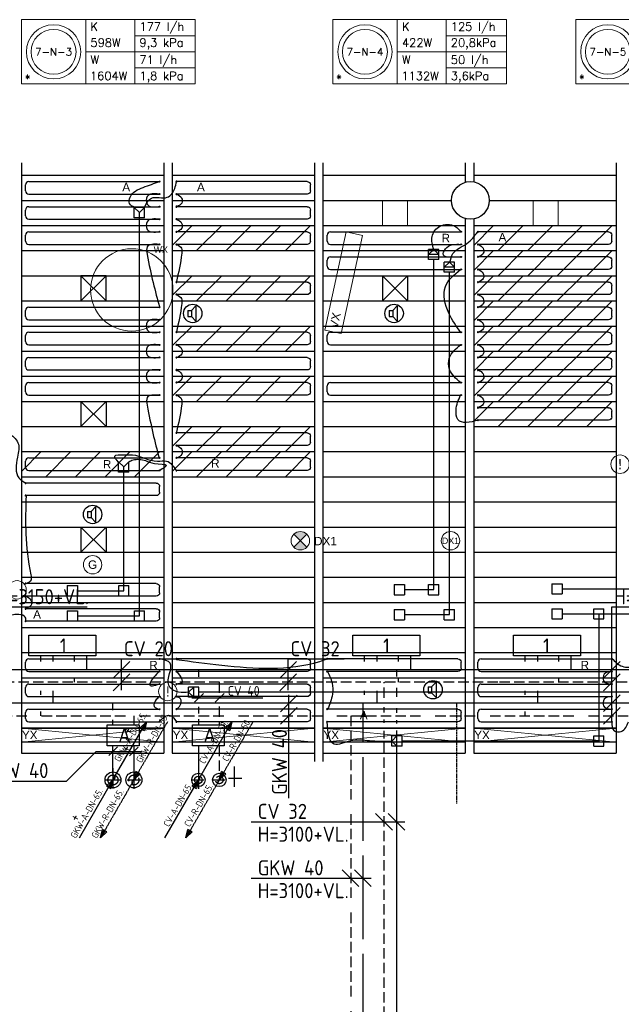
# Model space of a CAD drawing. Extents: x 51386 to 237147, y -567529 to -237881.
# Tile 15 of 16: x 119099 to 126282, y -249638 to -237881. Entities that reach past the tile are written whole.
import ezdxf
from ezdxf.enums import TextEntityAlignment as Align

# ---------------------------------------------------------------- set-up
doc = ezdxf.new("R2010")
doc.units = 0
doc.header["$LTSCALE"] = 25
for name, pattern in [('2322105', [47, 40, -7]), ('2322106', [47, 5, -2, 5, -2, 5, -2, 5, -2, 5, -2, 5, -7]), ('2322107', [2000, 1000, 1000]), ('2322108', [7, 5, -2]), ('DASHED', [0.75, 0.5, -0.25]), ('DASHED2', [0.375, 0.25, -0.125]), ('HIDDEN', [0.375, 0.25, -0.125]), ('HIDDEN2', [0.1875, 0.125, -0.0625]), ('KW', [7, 4, -1, 1, -1])]:
    doc.linetypes.add(name, pattern=pattern)
for name, color, linetype in [('000Vermogens2', 7, 'CONTINUOUS'), ('52', 3, 'CONTINUOUS'), ('60', 7, 'CONTINUOUS'), ('60-CV', 3, 'CONTINUOUS'), ('KP-achterhout', 1, 'CONTINUOUS'), ('KP-bandraster', 5, 'CONTINUOUS'), ('KP-koppelingen', 6, 'CONTINUOUS'), ('KP-leidingen(aanvoer)', 5, 'CONTINUOUS'), ('KP-leidingen(retour)', 1, 'CONTINUOUS'), ('KP-Lucht aanvoer', 6, 'CONTINUOUS'), ('KP-Melders', 3, 'CONTINUOUS'), ('KP-panelen', 1, 'CONTINUOUS'), ('KP-registers', 4, 'CONTINUOUS'), ('KP-slangen', 7, 'CONTINUOUS'), ('KP-tekst', 7, 'CONTINUOUS'), ('SYM-W', 7, 'CONTINUOUS'), ('WL532---_DBL', 6, 'CONTINUOUS'), ('WL532---_KW-LD', 5, 'KW'), ('WL550---_AANVOER', 4, 'CONTINUOUS'), ('WL550---_RETOUR', 4, 'CONTINUOUS'), ('WL5501--', 130, 'CONTINUOUS'), ('WL5501--_GKW-A', 4, 'CONTINUOUS'), ('WL5501-GKW', 4, 'CONTINUOUS'), ('WL5502--', 130, 'CONTINUOUS'), ('WL5502--_GKW-R', 4, 'HIDDEN'), ('WL561---_AANVOER', 10, 'CONTINUOUS'), ('WL561---_RETOUR', 10, 'CONTINUOUS'), ('WL5611--_CV-A', 3, 'CONTINUOUS'), ('WL5612--_CV-R', 3, 'DASHED2'), ('WM570---_MATEN-M', 7, 'CONTINUOUS')]:
    doc.layers.add(name, color=color, linetype=linetype)
doc.layers.add('KP-Lucht retour', color=3, linetype='CONTINUOUS', lineweight=18)
doc.layers.add('KP-Verlichting', color=2, linetype='CONTINUOUS', lineweight=18)
doc.styles.add('arial', font='ARIAL.TTF')
doc.styles.add('Cofely vet', font='tahomabd.TTF')
doc.styles.add('ISO', font='ISO.SHX')
doc.styles.add('VERWOL-1', font='ROMANS.SHX')

# ---------------------------------------------------------------- blocks, each defined once
blk = doc.blocks.new('Register A')
at = {"layer": 'KP-registers', "linetype": 'Continuous'}
for p, q in [((50, 115), (50, 185)), ((90, 225), (1644, 225)), ((90, 75), (1644, 75))]:
    blk.add_line(p, q, dxfattribs=at)
for centre in [(1650, 225), (1650, 75)]:
    blk.add_circle(centre, 6, dxfattribs=at)
for centre, start, end in [((90, 185), 90, 180), ((90, 115), 180, 270)]:
    blk.add_arc(centre, 40, start, end, dxfattribs=at)
blk = doc.blocks.new('PR')
at = {"layer": 'WL532---_KW-LD', "color": 7, "linetype": 'HIDDEN2'}
blk.add_line((200, 346.4), (0, 0), dxfattribs=at)
at = {"layer": 'WL532---_KW-LD', "color": 7}
for p, q in [((0, 0), (12, 50.8)), ((0, 0), (20.7, 45.8)), ((0, 0), (29.3, 40.8)), ((38, 35.8), (0, 0)), ((38, 35.8), (12, 50.8))]:
    blk.add_line(p, q, dxfattribs=at)
blk = doc.blocks.new('PA')
at = {"layer": 'WL532---_KW-LD', "color": 7, "linetype": 'Continuous'}
blk.add_line((0, 0), (200, 346.4), dxfattribs=at)
at = {"layer": 'WL532---_KW-LD', "color": 7}
for p, q in [((162, 310.6), (200, 346.4)), ((162, 310.6), (188, 295.6)), ((200, 346.4), (170.7, 305.6)), ((200, 346.4), (179.3, 300.6)), ((200, 346.4), (188, 295.6))]:
    blk.add_line(p, q, dxfattribs=at)

msp = doc.modelspace()

# ---------------------------------------------------------------- hatches: boundary and pattern name
at = {"layer": 'KP-achterhout', "linetype": 'Continuous'}
h = msp.add_hatch(dxfattribs=at)
h.set_pattern_fill('ANSI31', color=256, scale=2000, style=0)
h.set_pattern_definition([(45, (-28647.88, 34826.83), (-176.7767, 176.7767), [])])
h.paths.add_polyline_path([(122620, -240339), (120920, -240339), (120920, -240639), (122620, -240639)])
h = msp.add_hatch(dxfattribs=at)
h.set_pattern_fill('ANSI31', color=256, scale=2000, style=0)
h.set_pattern_definition([(45, (-25047.88, 34826.83), (-176.7767, 176.7767), [])])
h.paths.add_polyline_path([(126220, -240339), (124520, -240339), (124520, -240639), (126220, -240639)])
h = msp.add_hatch(dxfattribs=at)
h.set_pattern_fill('ANSI31', color=256, scale=2000, style=0)
h.set_pattern_definition([(45, (-25047.88, 34526.83), (-176.7767, 176.7767), [])])
h.paths.add_polyline_path([(126220, -240639), (124520, -240639), (124520, -240939), (126220, -240939)])
h = msp.add_hatch(dxfattribs=at)
h.set_pattern_fill('ANSI31', color=256, scale=2000, style=0)
h.set_pattern_definition([(45, (-28647.88, 34226.83), (-176.7767, 176.7767), [])])
h.paths.add_polyline_path([(122620, -240939), (120920, -240939), (120920, -241239), (122620, -241239)])
h = msp.add_hatch(dxfattribs=at)
h.set_pattern_fill('ANSI31', color=256, scale=2000, style=0)
h.set_pattern_definition([(45, (-25047.88, 34226.83), (-176.7767, 176.7767), [])])
h.paths.add_polyline_path([(126220, -240939), (124520, -240939), (124520, -241239), (126220, -241239)])
h = msp.add_hatch(dxfattribs=at)
h.set_pattern_fill('ANSI31', color=256, scale=2000, style=0)
h.set_pattern_definition([(45, (-25047.88, 33926.83), (-176.7767, 176.7767), [])])
h.paths.add_polyline_path([(126220, -241239), (124520, -241239), (124520, -241539), (126220, -241539)])
h = msp.add_hatch(dxfattribs=at)
h.set_pattern_fill('ANSI31', color=256, scale=2000, style=0)
h.set_pattern_definition([(45, (-28647.88, 33626.83), (-176.7767, 176.7767), [])])
h.paths.add_polyline_path([(122620, -241539), (120920, -241539), (120920, -241839), (122620, -241839)])
h = msp.add_hatch(dxfattribs=at)
h.set_pattern_fill('ANSI31', color=256, scale=2000, style=0)
h.set_pattern_definition([(45, (-25047.88, 33626.83), (-176.7767, 176.7767), [])])
h.paths.add_polyline_path([(126220, -241539), (124520, -241539), (124520, -241839), (126220, -241839)])
h = msp.add_hatch(dxfattribs=at)
h.set_pattern_fill('ANSI31', color=256, scale=2000, style=0)
h.set_pattern_definition([(45, (-25047.88, 33326.83), (-176.7767, 176.7767), [])])
h.paths.add_polyline_path([(126220, -241839), (124520, -241839), (124520, -242139), (126220, -242139)])
h = msp.add_hatch(dxfattribs=at)
h.set_pattern_fill('ANSI31', color=256, scale=2000, style=0)
h.set_pattern_definition([(45, (-28647.88, 33026.83), (-176.7767, 176.7767), [])])
h.paths.add_polyline_path([(122620, -242139), (120920, -242139), (120920, -242439), (122620, -242439)])
h = msp.add_hatch(dxfattribs=at)
h.set_pattern_fill('ANSI31', color=256, scale=2000, style=0)
h.set_pattern_definition([(45, (-25047.88, 33026.83), (-176.7767, 176.7767), [])])
h.paths.add_polyline_path([(126220, -242139), (124520, -242139), (124520, -242439), (126220, -242439)])
h = msp.add_hatch(dxfattribs=at)
h.set_pattern_fill('ANSI31', color=256, scale=2000, style=0)
h.set_pattern_definition([(45, (-25047.88, 32726.83), (-176.7767, 176.7767), [])])
h.paths.add_polyline_path([(126220, -242439), (124520, -242439), (124520, -242739), (126220, -242739)])
h = msp.add_hatch(dxfattribs=at)
h.set_pattern_fill('ANSI31', color=256, scale=2000, style=0)
h.set_pattern_definition([(45, (-28647.88, 32426.83), (-176.7767, 176.7767), [])])
h.paths.add_polyline_path([(122620, -242739), (120920, -242739), (120920, -243039), (122620, -243039)])
h = msp.add_hatch(dxfattribs=at)
h.set_pattern_fill('ANSI31', color=256, scale=2000, style=0)
h.set_pattern_definition([(45, (-30447.88, 32126.83), (-176.7767, 176.7767), [])])
h.paths.add_polyline_path([(120820, -243039), (119120, -243039), (119120, -243339), (120820, -243339)])
h = msp.add_hatch(dxfattribs=at)
h.set_pattern_fill('ANSI31', color=256, scale=2000, style=0)
h.set_pattern_definition([(45, (-28647.88, 32126.83), (-176.7767, 176.7767), [])])
h.paths.add_polyline_path([(122620, -243039), (120920, -243039), (120920, -243339), (122620, -243339)])
at = {"layer": 'KP-Verlichting', "linetype": 'Continuous'}
h = msp.add_hatch(color=256, dxfattribs=at)
h.paths.add_polyline_path([(122372, -244025), (122450, -244103), (122528, -244025, 0.414214)])
h.paths.add_polyline_path([(122372, -244180, 0.414214), (122528, -244180), (122450, -244103)])

# ---------------------------------------------------------------- linework, layer by layer
at = {"layer": '000Vermogens2', "linetype": 'Continuous', "lineweight": 0}
for p, q in [((119120, -237881), (119120, -238649)), ((119120, -237881), (121193, -237881)), ((119888, -237881), (119888, -238649)), ((120473, -238265), (120473, -237881)), ((121193, -237881), (121193, -238649)), ((122838, -237881), (122838, -238649)), ((122838, -237881), (124911, -237881)), ((123606, -237881), (123606, -238649)), ((124191, -238265), (124191, -237881)), ((124911, -237881), (124911, -238649)), ((125738, -237881), (125738, -238649)), ((125738, -237881), (127811, -237881)), ((120473, -238073), (121193, -238073)), ((124191, -238073), (124911, -238073)), ((119888, -238265), (121193, -238265)), ((120473, -238265), (120473, -238649)), ((123606, -238265), (124911, -238265)), ((124191, -238265), (124191, -238649)), ((120473, -238457), (121193, -238457)), ((124191, -238457), (124911, -238457)), ((119120, -238649), (121193, -238649)), ((122838, -238649), (124911, -238649)), ((125738, -238649), (127811, -238649))]:
    msp.add_line(p, q, dxfattribs=at)
for centre, radius in [((119504, -238265), 324), ((123222, -238265), 324), ((126122, -238265), 324), ((119504, -238265), 268), ((123222, -238265), 268), ((126122, -238265), 268)]:
    msp.add_circle(centre, radius, dxfattribs=at)
at = {"layer": '60', "color": 2, "linetype": 'Continuous'}
for points in [[(120145, -246301), (120526, -246301), (120526, -246551), (120145, -246551)], [(121162, -246301), (121542, -246301), (121542, -246551), (121162, -246551)]]:
    msp.add_lwpolyline(points, close=True, dxfattribs=at)
at = {"layer": '60-CV', "color": 7}
for p, q in [((118806, -244890), (119904, -244890)), ((126168, -244890), (127266, -244890)), ((126168, -246274), (126168, -244890)), ((120416, -245543), (120216, -245743)), ((120316, -245511), (120986, -245511)), ((120316, -245888), (120316, -245511)), ((122404, -245543), (122204, -245743)), ((122304, -245511), (122973, -245511)), ((122304, -245888), (122304, -245511)), ((126268, -245543), (126068, -245743)), ((120416, -245693), (120216, -245893)), ((126268, -245693), (126068, -245893))]:
    msp.add_line(p, q, dxfattribs=at)
at = {"layer": 'KP-bandraster', "linetype": 'Continuous'}
for p, q in [((119120, -239589), (119120, -246639)), ((120820, -239589), (120820, -246639)), ((120920, -239589), (120920, -246639)), ((122620, -239589), (122620, -246739)), ((122720, -239589), (122720, -246739)), ((124420, -239589), (124420, -239822)), ((124520, -239589), (124520, -239817)), ((126220, -239589), (126220, -246639)), ((124420, -240256), (124420, -246639)), ((124520, -240260), (124520, -246639))]:
    msp.add_line(p, q, dxfattribs=at)
msp.add_circle((124480, -240039), 225, dxfattribs=at)
at = {"layer": 'KP-koppelingen', "linetype": 'Continuous'}
for p, q in [((120468, -240246), (120468, -240124)), ((120589, -240124), (120468, -240124)), ((120528, -240185), (120468, -240124)), ((120528, -240185), (120589, -240124)), ((120528, -240246), (120528, -240185)), ((120589, -240246), (120589, -240124)), ((120589, -240246), (120468, -240246)), ((123982, -240746), (123982, -240625)), ((124104, -240625), (123982, -240625)), ((123982, -240685), (124043, -240625)), ((124043, -240625), (124104, -240685)), ((124104, -240746), (124104, -240625)), ((124104, -240685), (123982, -240685)), ((124104, -240746), (123982, -240746)), ((124169, -240896), (124169, -240775)), ((124291, -240775), (124169, -240775)), ((124169, -240835), (124230, -240775)), ((124230, -240775), (124291, -240835)), ((124291, -240896), (124291, -240775)), ((124291, -240835), (124169, -240835)), ((124291, -240896), (124169, -240896)), ((120280, -243282), (120280, -243160)), ((120341, -243221), (120280, -243160)), ((120341, -243221), (120402, -243160)), ((120341, -243282), (120341, -243221)), ((120402, -243282), (120402, -243160)), ((120402, -243282), (120280, -243282)), ((119666, -244639), (119788, -244639)), ((119666, -244639), (119666, -244761)), ((119788, -244639), (119788, -244761)), ((120282, -244761), (120282, -244639)), ((120282, -244639), (120404, -244639)), ((120404, -244761), (120404, -244639)), ((123570, -244625), (123692, -244625)), ((123570, -244625), (123570, -244747)), ((123692, -244625), (123692, -244747)), ((123982, -244747), (123982, -244625)), ((123982, -244625), (124104, -244625)), ((124104, -244747), (124104, -244625)), ((125454, -244616), (125576, -244616)), ((125454, -244616), (125454, -244738)), ((125576, -244616), (125576, -244738)), ((119666, -244761), (119788, -244761)), ((120282, -244761), (120404, -244761)), ((123570, -244747), (123692, -244747)), ((123982, -244747), (124104, -244747)), ((125454, -244738), (125576, -244738)), ((119666, -244938), (119788, -244938)), ((119666, -244938), (119666, -245060)), ((119788, -244938), (119788, -245060)), ((120469, -245060), (120469, -244938)), ((120469, -244938), (120591, -244938)), ((120591, -245060), (120591, -244938)), ((123570, -244924), (123692, -244924)), ((123570, -244924), (123570, -245046)), ((123692, -244924), (123692, -245046)), ((124169, -245046), (124169, -244924)), ((124169, -244924), (124291, -244924)), ((124291, -245046), (124291, -244924)), ((125454, -244915), (125576, -244915)), ((125454, -244915), (125454, -245037)), ((125576, -244915), (125576, -245037)), ((125953, -245037), (125954, -244915)), ((125954, -244915), (126075, -244915)), ((126075, -245037), (126075, -244915)), ((119666, -245060), (119788, -245060)), ((120469, -245060), (120591, -245060)), ((123570, -245046), (123692, -245046)), ((124169, -245046), (124291, -245046)), ((125454, -245037), (125576, -245037)), ((125953, -245037), (126075, -245037)), ((121238, -245850), (121116, -245850)), ((121116, -245972), (121116, -245850)), ((121177, -245850), (121116, -245911)), ((121116, -245911), (121177, -245972)), ((121177, -245972), (121177, -245850)), ((121238, -245972), (121238, -245850)), ((121238, -245972), (121116, -245972)), ((123664, -246433), (123542, -246433)), ((123542, -246555), (123542, -246433)), ((123603, -246433), (123542, -246494)), ((123542, -246494), (123603, -246555)), ((123603, -246555), (123603, -246433)), ((123664, -246555), (123664, -246433)), ((125953, -246555), (125954, -246433)), ((125954, -246433), (126075, -246433)), ((126075, -246555), (126075, -246433)), ((123664, -246555), (123542, -246555)), ((125953, -246555), (126075, -246555))]:
    msp.add_line(p, q, dxfattribs=at)
at = {"layer": 'KP-leidingen(aanvoer)', "linetype": 'Continuous'}
for p, q in [((120530, -244999), (120530, -240246)), ((124230, -244985), (124230, -240896)), ((119788, -244999), (120530, -244999)), ((123692, -244985), (124230, -244985)), ((125576, -244976), (129530, -244976)), ((126014, -244976), (126014, -246494)), ((126014, -246494), (123664, -246494))]:
    msp.add_line(p, q, dxfattribs=at)
at = {"layer": 'KP-leidingen(retour)', "linetype": 'Continuous'}
for p, q in [((124043, -244686), (124043, -240746)), ((120343, -244700), (120343, -243282)), ((119788, -244700), (120343, -244700)), ((123692, -244686), (124043, -244686)), ((125576, -244677), (129343, -244677)), ((126795, -245911), (121238, -245911))]:
    msp.add_line(p, q, dxfattribs=at)
at = {"layer": 'KP-Lucht aanvoer', "linetype": 'Continuous'}
for p, q in [((120130, -240939), (119830, -240938)), ((119830, -240938), (119830, -241238)), ((119830, -241238), (120130, -240939)), ((119830, -240939), (120130, -241239)), ((120130, -241239), (120130, -240939)), ((123430, -240939), (123430, -241239)), ((123430, -240939), (123730, -240939)), ((123730, -240939), (123430, -241239)), ((123730, -241239), (123430, -240939)), ((123730, -240939), (123730, -241239)), ((119830, -241238), (120130, -241239)), ((121630, -241239), (121930, -241239)), ((123430, -241239), (123730, -241239)), ((119830, -242439), (119830, -242739)), ((119830, -242439), (120130, -242439)), ((120130, -242439), (119830, -242739)), ((120130, -242739), (119830, -242439)), ((120130, -242439), (120130, -242739)), ((119830, -242739), (120130, -242739)), ((119830, -243939), (119830, -244239)), ((119830, -243939), (120130, -243939)), ((120130, -243939), (119830, -244239)), ((120130, -244239), (119830, -243939)), ((120130, -243939), (120130, -244239)), ((119830, -244239), (120130, -244239))]:
    msp.add_line(p, q, dxfattribs=at)
at = {"layer": 'KP-Lucht retour', "linetype": 'Continuous'}
for p, q in [((123430, -240039), (123730, -240039)), ((123430, -240339), (123430, -240039)), ((123730, -240039), (123730, -240339)), ((125230, -240039), (125530, -240039)), ((125230, -240339), (125230, -240039)), ((125530, -240039), (125530, -240339)), ((123730, -240339), (123430, -240339)), ((125530, -240339), (125230, -240339))]:
    msp.add_line(p, q, dxfattribs=at)
at = {"layer": 'KP-Melders', "linetype": 'Continuous'}
for p, q in [((121106, -241354), (121149, -241354)), ((121106, -241354), (121106, -241424)), ((121149, -241354), (121201, -241299)), ((121149, -241354), (121149, -241424)), ((121201, -241299), (121201, -241480)), ((123510, -241354), (123553, -241354)), ((123510, -241354), (123510, -241424)), ((123553, -241354), (123605, -241299)), ((123553, -241354), (123553, -241424)), ((123605, -241299), (123605, -241480)), ((121106, -241424), (121149, -241424)), ((121106, -241424), (121149, -241424)), ((121149, -241424), (121201, -241480)), ((123510, -241424), (123553, -241424)), ((123510, -241424), (123553, -241424)), ((123553, -241424), (123605, -241480)), ((119953, -243754), (120005, -243699)), ((120005, -243699), (120005, -243880)), ((119910, -243754), (119953, -243754)), ((119910, -243754), (119910, -243824)), ((119910, -243824), (119953, -243824)), ((119910, -243824), (119953, -243824)), ((119953, -243754), (119953, -243824)), ((119953, -243824), (120005, -243880)), ((124018, -245847), (124070, -245792)), ((124070, -245792), (124070, -245973)), ((123975, -245847), (124018, -245847)), ((123975, -245847), (123975, -245917)), ((123975, -245917), (124018, -245917)), ((124018, -245847), (124018, -245917)), ((124018, -245917), (124070, -245973))]:
    msp.add_line(p, q, dxfattribs=at)
for centre in [(121166, -241389), (123570, -241389), (119970, -243789), (124034, -245882)]:
    msp.add_circle(centre, 110, dxfattribs=at)
at = {"layer": 'KP-panelen', "linetype": 'Continuous'}
for p, q in [((119120, -239739), (120820, -239739)), ((120920, -239739), (122620, -239739)), ((122720, -239739), (124420, -239739)), ((124520, -239739), (126220, -239739)), ((119120, -240039), (120820, -240039)), ((120920, -240039), (122620, -240039)), ((122720, -240039), (124255, -240039)), ((124705, -240039), (126220, -240039)), ((119120, -240339), (120820, -240339)), ((120920, -240339), (122620, -240339)), ((122720, -240339), (124420, -240339)), ((124520, -240339), (126220, -240339)), ((119120, -240639), (120820, -240639)), ((120920, -240639), (122620, -240639)), ((122720, -240639), (124420, -240639)), ((124520, -240639), (126220, -240639)), ((119120, -240939), (120820, -240939)), ((120920, -240939), (122620, -240939)), ((122720, -240939), (124420, -240939)), ((124520, -240939), (126220, -240939)), ((119120, -241239), (120820, -241239)), ((120920, -241239), (122620, -241239)), ((122720, -241239), (124420, -241239)), ((124520, -241239), (126220, -241239)), ((119120, -241539), (120820, -241539)), ((120920, -241539), (122620, -241539)), ((122720, -241539), (124420, -241539)), ((124520, -241539), (126220, -241539)), ((119120, -241839), (120820, -241839)), ((120920, -241839), (122620, -241839)), ((122720, -241839), (124420, -241839)), ((124520, -241839), (126220, -241839)), ((119120, -242139), (120820, -242139)), ((120920, -242139), (122620, -242139)), ((122720, -242139), (124420, -242139)), ((124520, -242139), (126220, -242139)), ((119120, -242439), (120820, -242439)), ((120920, -242439), (122620, -242439)), ((122720, -242439), (124420, -242439)), ((124520, -242439), (126220, -242439)), ((119120, -242739), (120820, -242739)), ((120920, -242739), (122620, -242739)), ((122720, -242739), (124420, -242739)), ((124520, -242739), (126220, -242739)), ((119120, -243039), (120820, -243039)), ((120920, -243039), (122620, -243039)), ((122720, -243039), (124420, -243039)), ((124520, -243039), (126220, -243039)), ((119120, -243339), (120820, -243339)), ((120920, -243339), (122620, -243339)), ((122720, -243339), (124420, -243339)), ((124520, -243339), (126220, -243339)), ((119120, -243639), (120820, -243639)), ((120920, -243639), (122620, -243639)), ((122720, -243639), (124420, -243639)), ((124520, -243639), (126220, -243639)), ((119120, -243939), (120820, -243939)), ((120920, -243939), (122620, -243939)), ((122720, -243939), (124420, -243939)), ((124520, -243939), (126220, -243939)), ((119120, -244239), (120820, -244239)), ((120920, -244239), (122620, -244239)), ((122720, -244239), (124420, -244239)), ((124520, -244239), (126220, -244239)), ((119120, -244539), (120820, -244539)), ((120920, -244539), (122620, -244539)), ((122720, -244539), (124420, -244539)), ((124520, -244539), (126220, -244539)), ((119120, -244839), (120820, -244839)), ((120920, -244839), (122620, -244839)), ((122720, -244839), (124420, -244839)), ((124520, -244839), (126220, -244839)), ((119120, -245139), (120820, -245139)), ((120920, -245139), (122620, -245139)), ((122720, -245139), (124420, -245139)), ((124520, -245139), (126220, -245139)), ((119120, -245439), (120820, -245439)), ((120920, -245439), (122620, -245439)), ((122720, -245439), (124420, -245439)), ((124520, -245439), (126220, -245439)), ((119120, -245739), (120820, -245739)), ((120920, -245739), (122620, -245739)), ((122720, -245739), (124420, -245739)), ((124520, -245739), (126220, -245739)), ((119120, -246039), (120820, -246039)), ((120920, -246039), (122620, -246039)), ((122720, -246039), (124420, -246039)), ((124520, -246039), (126220, -246039)), ((119120, -246339), (120820, -246339)), ((120820, -246339), (119120, -246339)), ((120820, -246339), (119120, -246339)), ((120920, -246339), (122620, -246339)), ((120920, -246339), (122620, -246339)), ((122620, -246339), (120920, -246339)), ((122620, -246339), (120920, -246339)), ((122720, -246339), (124420, -246339)), ((122720, -246339), (124420, -246339)), ((124420, -246339), (122720, -246339)), ((124420, -246339), (122720, -246339)), ((124520, -246339), (126220, -246339)), ((124520, -246339), (126220, -246339)), ((126220, -246339), (124520, -246339)), ((126220, -246339), (124520, -246339)), ((120820, -246509), (119120, -246509)), ((120820, -246509), (119120, -246509)), ((122620, -246509), (120920, -246509)), ((122620, -246509), (120920, -246509)), ((124420, -246509), (122720, -246509)), ((124420, -246509), (122720, -246509)), ((126220, -246509), (124520, -246509)), ((126220, -246509), (124520, -246509)), ((119120, -246639), (120820, -246639)), ((120920, -246639), (122620, -246639)), ((122720, -246639), (124420, -246639)), ((124520, -246639), (126220, -246639))]:
    msp.add_line(p, q, dxfattribs=at)
at = {"layer": 'KP-slangen', "linetype": 'Continuous'}
for points in [[(120469, -240122), (120411, -240076), (120417, -239999), (120573, -239884), (120771, -239814)], [(120589, -240124), (120674, -240011), (120862, -240002), (120950, -239898), (120970, -239814)], [(120764, -239964), (120622, -239993), (120622, -240085), (120764, -240114)], [(120976, -239964), (121032, -240011), (121035, -240071), (120976, -240114)], [(120764, -240264), (120622, -240293), (120622, -240385), (120764, -240414)], [(120976, -240264), (121032, -240311), (121035, -240371), (120976, -240414)], [(124043, -240625), (124024, -240471), (124117, -240347), (124296, -240347), (124372, -240416)], [(124237, -240780), (124272, -240675), (124440, -240553), (124568, -240414)], [(120764, -240564), (120622, -240593), (120622, -240685), (120770, -241314)], [(120976, -240564), (121032, -240611), (121035, -240671), (120970, -241008)], [(124364, -240714), (124156, -240674), (124200, -240600), (124364, -240564)], [(124576, -240564), (124632, -240611), (124635, -240671), (124576, -240714)], [(124364, -241614), (124223, -241386), (124182, -241069), (124364, -240864)], [(124576, -240864), (124632, -240911), (124635, -240971), (124576, -241014)], [(120976, -241164), (121032, -241211), (121035, -241271), (120970, -241608)], [(124576, -241164), (124632, -241211), (124635, -241271), (124576, -241314)], [(120764, -241464), (120622, -241493), (120622, -241585), (120764, -241614)], [(124576, -241464), (124632, -241511), (124635, -241571), (124576, -241614)], [(120764, -241764), (120622, -241793), (120622, -241885), (120764, -241914)], [(120976, -241764), (121032, -241811), (121035, -241871), (120976, -241914)], [(124364, -242214), (124232, -242057), (124229, -241921), (124364, -241764)], [(124576, -241764), (124632, -241811), (124635, -241871), (124576, -241914)], [(120764, -242064), (120622, -242093), (120622, -242185), (120764, -242214)], [(120976, -242064), (121032, -242111), (121035, -242171), (120976, -242214)], [(124576, -242064), (124632, -242111), (124635, -242171), (124576, -242214)], [(120764, -242364), (120622, -242393), (120622, -242485), (120764, -243114)], [(120976, -242364), (121032, -242411), (121035, -242471), (120970, -242808)], [(124576, -242664), (124332, -242656), (124309, -242544), (124364, -242364)], [(124576, -242364), (124632, -242411), (124635, -242471), (124576, -242514)], [(118964, -242814), (119078, -242932), (119073, -243105), (119089, -243352), (119170, -243414)], [(120976, -242964), (121032, -243011), (121035, -243071), (120976, -243114)], [(120278, -243163), (120234, -243093), (120344, -243077), (120447, -243077), (120745, -243152), (120854, -243152), (120970, -243265)], [(120402, -243160), (120453, -243138), (120602, -243146), (120708, -243181), (120851, -243203), (120772, -243263)], [(119176, -243564), (119232, -244511), (119235, -244571), (119176, -244614)], [(119176, -244764), (119232, -244811), (119235, -244871), (119176, -244914)], [(118986, -244988), (119064, -244980), (119154, -245001), (119172, -245063)], [(121119, -245910), (120995, -245910), (120879, -245829), (120895, -245564), (120772, -245512)], [(120970, -245520), (121511, -245588), (122682, -245543), (122770, -245514)], [(126169, -245508), (126292, -245602), (126470, -245602), (126742, -245583)], [(120764, -245664), (120654, -245811), (120653, -245814), (120770, -245814)], [(120976, -245664), (121030, -245802), (120970, -245814)], [(122776, -245664), (122830, -245802), (122833, -245936), (122776, -246114)], [(126170, -245664), (126079, -245694), (126071, -245776), (126170, -245814)], [(120770, -245964), (120730, -245999), (120706, -246082), (120770, -246114)], [(120970, -246114), (121016, -246068), (121021, -245991), (120970, -245964)], [(126170, -245964), (126079, -245994), (126071, -246076), (126170, -246114)], [(120770, -246264), (120864, -246188), (120891, -246188), (120970, -246264)], [(123538, -246499), (123276, -246493), (123049, -246493), (122855, -246532), (122770, -246264)], [(126170, -246264), (126196, -246371), (126282, -246379), (126370, -246264)]]:
    msp.add_spline(points, degree=3, dxfattribs=at)
at = {"layer": 'KP-Verlichting', "linetype": 'Continuous'}
for p, q in [((122742, -241587), (122998, -240415)), ((122998, -240415), (123194, -240458)), ((122937, -241630), (123194, -240458)), ((122742, -241587), (122937, -241630)), ((122528, -244180), (122372, -244025)), ((122372, -244180), (122528, -244025)), ((119120, -246509), (120820, -246339)), ((119120, -246339), (120820, -246509)), ((119120, -246509), (120820, -246339)), ((119120, -246339), (120820, -246509)), ((119120, -246339), (119120, -246509)), ((120820, -246339), (120820, -246509)), ((120920, -246509), (122620, -246339)), ((120920, -246339), (122620, -246509)), ((120920, -246509), (122620, -246339)), ((120920, -246339), (122620, -246509)), ((120920, -246339), (120920, -246509)), ((122620, -246339), (122620, -246509)), ((122720, -246509), (124420, -246339)), ((122720, -246339), (124420, -246509)), ((122720, -246509), (124420, -246339)), ((122720, -246339), (124420, -246509)), ((122720, -246339), (122720, -246509)), ((124420, -246339), (124420, -246509)), ((124520, -246509), (126220, -246339)), ((124520, -246339), (126220, -246509)), ((124520, -246509), (126220, -246339)), ((124520, -246339), (126220, -246509)), ((124520, -246339), (124520, -246509)), ((126220, -246339), (126220, -246509))]:
    msp.add_line(p, q, dxfattribs=at)
for centre, radius in [((120437, -241108), 492), ((126268, -243189), 110), ((122450, -244103), 110), ((124243, -244103), 110), ((119970, -244389), 110), ((119068, -244689), 110), ((120868, -245903), 110)]:
    msp.add_circle(centre, radius, dxfattribs=at)
at = {"layer": 'SYM-W', "color": 2, "linetype": 'Continuous'}
for points in [[(120010, -245479), (119210, -245479), (119210, -245229), (120010, -245229)], [(123878, -245479), (123078, -245479), (123078, -245229), (123878, -245229)], [(125795, -245479), (124995, -245479), (124995, -245229), (125795, -245229)]]:
    msp.add_lwpolyline(points, close=True, dxfattribs=at)
at = {"layer": 'WL532---_DBL', "color": 7}
for p, q in [((121662, -246800), (121662, -247042)), ((121591, -246936), (121752, -246936))]:
    msp.add_line(p, q, dxfattribs=at)
at = {"layer": 'WL550---_AANVOER', "color": 7}
for p, q in [((120213, -246820), (120213, -247062)), ((120111, -246959), (120301, -246959))]:
    msp.add_line(p, q, dxfattribs=at)
at = {"layer": 'WL550---_RETOUR', "color": 7}
for p, q in [((120463, -246816), (120463, -247064)), ((120463, -246816), (120463, -247064)), ((120382, -246959), (120546, -246959))]:
    msp.add_line(p, q, dxfattribs=at)
at = {"layer": 'WL5501--', "linetype": '2322105'}
for p, q in [((119500, -245543), (119500, -245479)), ((123368, -245543), (123368, -245479)), ((125284, -245543), (125284, -245479)), ((119500, -246043), (119500, -245893)), ((123368, -246043), (123368, -245893)), ((125284, -246043), (125284, -245893)), ((124571, -246043), (115836, -246043)), ((120213, -246125), (120213, -246043)), ((123202, -266485), (123202, -246043)), ((126982, -246043), (124709, -246043)), ((120213, -246302), (120213, -246241)), ((120213, -246882), (120213, -246551))]:
    msp.add_line(p, q, dxfattribs=at)
msp.add_circle((120213, -246959), 60, dxfattribs=at)
for centre, radius, start, end in [((120219, -246989), 30.6, 101.1838, 258.8162), ((120208, -246929), 30.5, 280.0223, 79.9777)]:
    msp.add_arc(centre, radius, start, end, dxfattribs=at)
at = {"layer": 'WL5501--_GKW-A', "color": 7}
for p, q in [((122404, -245693), (122204, -245893)), ((121293, -245925), (121188, -246030)), ((121539, -245925), (121434, -246030)), ((122414, -245945), (122214, -246145)), ((122314, -247178), (122314, -245943)), ((126268, -245942), (126068, -246142)), ((121153, -245978), (122001, -245978)), ((122414, -246093), (122214, -246293)), ((126268, -246092), (126068, -246292)), ((119658, -246975), (120013, -246620)), ((120013, -246620), (120559, -246620)), ((120267, -246564), (120162, -246669)), ((120515, -246567), (120410, -246672)), ((118626, -246975), (119658, -246975)), ((123549, -247558), (123349, -247358)), ((123697, -247558), (123497, -247358)), ((121864, -247458), (123698, -247458)), ((123149, -248232), (122949, -248032)), ((123297, -248232), (123097, -248032)), ((121864, -248132), (123294, -248132))]:
    msp.add_line(p, q, dxfattribs=at)
for centre, radius in [((120213, -246959), 95), ((120463, -246959), 95), ((121233, -246959), 80), ((121483, -246959), 80)]:
    msp.add_circle(centre, radius, dxfattribs=at)
at = {"layer": 'WL5501-GKW'}
msp.add_line((120213, -246882), (120213, -246551), dxfattribs=at)
at = {"layer": 'WL5502--', "linetype": '2322106'}
for p, q in [((119350, -245543), (119350, -245479)), ((123218, -245543), (123218, -245479)), ((125134, -245543), (125134, -245479)), ((119350, -245943), (119350, -245893)), ((123218, -245943), (123218, -245893)), ((125134, -245943), (125134, -245893)), ((119350, -246193), (119350, -246143)), ((123218, -246193), (123218, -246143)), ((125134, -246193), (125134, -246143)), ((115836, -246193), (124570, -246193)), ((120462, -246193), (120462, -246302)), ((123052, -246193), (123052, -266485)), ((124715, -246193), (126907, -246193)), ((120462, -246551), (120462, -246848))]:
    msp.add_line(p, q, dxfattribs=at)
msp.add_circle((120463, -246959), 60, dxfattribs=at)
for centre, radius, start, end in [((120469, -246989), 30.6, 101.1838, 258.8162), ((120458, -246929), 30.5, 280.0223, 79.9777)]:
    msp.add_arc(centre, radius, start, end, dxfattribs=at)
at = {"layer": 'WL5502--_GKW-R'}
msp.add_line((120462, -246551), (120462, -246848), dxfattribs=at)
at = {"layer": 'WL561---_AANVOER', "linetype": '2322107'}
for p, q in [((119900, -245643), (119900, -245479)), ((123768, -245643), (123768, -245479)), ((125684, -245643), (125684, -245479)), ((124810, -245643), (115836, -245643)), ((121234, -245643), (121234, -245726)), ((123602, -245722), (123602, -245643)), ((127753, -245643), (124736, -245643)), ((121234, -245853), (121234, -245985)), ((123602, -245965), (123602, -245859)), ((121234, -246084), (121234, -246165)), ((123602, -246157), (123602, -246102)), ((121234, -246232), (121234, -246302)), ((123602, -246286), (123602, -246247)), ((123602, -258191), (123602, -246368)), ((121234, -246551), (121234, -246921))]:
    msp.add_line(p, q, dxfattribs=at)
msp.add_circle((121233, -246959), 45, dxfattribs=at)
for centre, radius, start, end in [((121237, -246981), 22.8, 98.9352, 261.0648), ((121227, -246936), 23.2, 284.113, 75.887)]:
    msp.add_arc(centre, radius, start, end, dxfattribs=at)
at = {"layer": 'WL561---_RETOUR', "linetype": '2322108'}
for p, q in [((119750, -245479), (119750, -245543)), ((123618, -245479), (123618, -245543)), ((125534, -245479), (125534, -245543)), ((124810, -245793), (115836, -245793)), ((119750, -245743), (119750, -245793)), ((121482, -245793), (121482, -245985)), ((123452, -245980), (123452, -245793)), ((123618, -245743), (123618, -245793)), ((127753, -245793), (124737, -245793)), ((125534, -245743), (125534, -245793)), ((121482, -246082), (121482, -246302)), ((123452, -246153), (123452, -246090)), ((123452, -246278), (123452, -246239)), ((123452, -258191), (123452, -246372)), ((121482, -246551), (121482, -246879))]:
    msp.add_line(p, q, dxfattribs=at)
msp.add_circle((121483, -246959), 45, dxfattribs=at)
for centre, radius, start, end in [((121487, -246981), 22.8, 98.9352, 261.0648), ((121477, -246936), 23.2, 284.113, 75.887)]:
    msp.add_arc(centre, radius, start, end, dxfattribs=at)
at = {"layer": 'WL5611--_CV-A', "color": 7}
for p, q in [((121233, -246818), (121233, -247064)), ((121160, -246959), (121297, -246959))]:
    msp.add_line(p, q, dxfattribs=at)
at = {"layer": 'WL5612--_CV-R', "color": 7}
msp.add_line((121411, -246959), (121553, -246959), dxfattribs=at)
at = {"layer": 'WM570---_MATEN-M', "linetype": 'DASHED'}
msp.add_line((124317, -247239), (124317, -246039), dxfattribs=at)

# ---------------------------------------------------------------- block references
at = {"layer": 'KP-registers', "linetype": 'Continuous'}
for p in [(119120, -240039), (119120, -240339), (119120, -240639), (122720, -240639), (122720, -240939), (119120, -241539), (119120, -241839), (122720, -241839), (119120, -242139), (119120, -242439), (122720, -242439), (119120, -243339), (119120, -245739), (124520, -245739), (119120, -246039), (124520, -246039), (119120, -246339), (124520, -246339)]:
    msp.add_blockref('Register A', p, dxfattribs=at)
at = {"layer": 'KP-registers', "linetype": 'Continuous', "xscale": -1}
for p, rotation in [((122620, -240039), 359.9999999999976), ((122620, -240339), 359.9999999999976), ((122620, -240639), 359.9999999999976), ((122620, -241239), 359.9999999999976), ((122620, -241839), 359.9999999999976), ((122620, -242139), 359.9999999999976), ((122620, -242439), 359.9999999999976), ((122620, -243039), 359.9999999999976), ((122620, -243339), 359.9999999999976), ((120820, -243639), 1.111111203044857e-11), ((120820, -244839), 1.111111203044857e-11), ((120820, -245139), 1.111111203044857e-11)]:
    msp.add_blockref('Register A', p, dxfattribs=dict(at, rotation=rotation))
for p in [(126220, -240639), (126220, -240939), (126220, -241239), (126220, -241539), (126220, -241839), (126220, -242139), (126220, -242439), (126220, -242739), (122620, -245739), (124420, -245739), (122620, -246039), (122620, -246339), (124420, -246339)]:
    msp.add_blockref('Register A', p, dxfattribs=at)
at = {"layer": 'WL532---_DBL', "xscale": 2, "yscale": 2, "zscale": 2}
msp.add_blockref('PA', (120213, -246959), dxfattribs=at)
at = {"layer": 'WL5501--_GKW-A', "color": 7, "xscale": 2, "yscale": 2, "zscale": 2}
for name, p in [('PA', (120213, -246959)), ('PR', (120463, -246959)), ('PR', (120463, -246959)), ('PA', (121233, -246959)), ('PA', (121233, -246959)), ('PR', (121483, -246959)), ('PA', (119813, -247652)), ('PR', (120063, -247652)), ('PA', (120833, -247652)), ('PR', (121083, -247652))]:
    msp.add_blockref(name, p, dxfattribs=at)

# ---------------------------------------------------------------- texts
at = {"layer": '000Vermogens2', "linetype": 'Continuous', "lineweight": 0, "style": 'VERWOL-1'}
for s, p in [('K', (119945, -238013)), ('177 l/h', (120529, -238013)), ('K', (123664, -238013)), ('125 l/h', (124247, -238013)), ('598W', (119945, -238205)), ('9,3 kPa', (120529, -238205)), ('422W', (123664, -238205)), ('20,8kPa', (124247, -238205)), ('71 l/h', (120529, -238410)), ('50 l/h', (124247, -238410)), ('W', (119945, -238410)), ('W', (123664, -238410)), ('*', (119159, -238636)), ('1604W', (119939, -238602)), ('1,8 kPa', (120529, -238602)), ('*', (122877, -238636)), ('1132W', (123657, -238602)), ('3,6kPa', (124247, -238602)), ('*', (125777, -238636)), ('*', (125777, -238636))]:
    msp.add_text(s, height=100, dxfattribs=at).set_placement(p)
for s, p in [('7-N-3', (119504, -238265)), ('7-N-4', (123222, -238265)), ('7-N-5', (126122, -238265))]:
    msp.add_text(s, height=90, dxfattribs=at).set_placement(p, align=Align.MIDDLE_CENTER)
at = {"layer": '52', "color": 7, "style": 'ISO', "width": 0.75}
for p in [(120427, -246428), (120411, -246646), (119798, -247468)]:
    msp.add_text('+', height=150, rotation=61.3721, dxfattribs=at).set_placement(p)
at = {"layer": '60', "color": 1, "linetype": 'Continuous', "style": 'ISO'}
for p in [(119578, -245449), (123438, -245449), (125348, -245449)]:
    msp.add_text('1', height=180, dxfattribs=at).set_placement(p)
at = {"layer": '60-CV', "color": 7, "style": 'ISO'}
for s, height, p in [('H=3150+VL.', 180, (118834, -244861)), ('H=3150+VL.', 180, (126196, -244861)), ('CV 20', 180, (120344, -245482)), ('CV 32', 180, (122332, -245482)), ('CV 40', 115.2, (121583, -245953)), ('H=3100+VL.', 180, (121941, -247697)), ('H=3100+VL.', 180, (121941, -248371))]:
    msp.add_text(s, height=height, dxfattribs=at).set_placement(p)
at = {"layer": 'KP-tekst', "linetype": 'Continuous', "char_height": 100, "attachment_point": 5, "style": 'arial'}
for s, insert in [('\\A1;A', (120371, -239879)), ('\\A1;A', (121263, -239879)), ('\\A1;R', (124187, -240488)), ('\\A1;A', (124863, -240479)), ('\\A1;R', (120143, -243190)), ('\\A1;R', (121435, -243179)), ('\\A1;A', (119307, -244982)), ('\\A1;R', (120697, -245587)), ('\\A1;R', (125847, -245587)), ('\\A1;A', (123207, -246185))]:
    msp.add_mtext(s, dxfattribs=dict(at, insert=insert))
at = {"layer": 'KP-Verlichting', "linetype": 'Continuous', "attachment_point": 5}
for s, insert, char_height, style in [('\\A1;WX', (120784, -240626), 75, 'arial'), ('\\A1;!', (126268, -243189), 125, 'Cofely vet'), ('\\A1;DX1', (122750, -244107), 100, 'arial'), ('\\A1;DX1', (124243, -244103), 75, 'arial'), ('\\A1;G', (119970, -244389), 100, 'arial'), ('\\A1;!', (120868, -245903), 125, 'Cofely vet'), ('\\A1;YX', (119219, -246422), 100, 'arial'), ('\\A1;YX', (121019, -246422), 100, 'arial'), ('\\A1;YX', (122819, -246422), 100, 'arial'), ('\\A1;YX', (124619, -246422), 100, 'arial')]:
    msp.add_mtext(s, dxfattribs=dict(at, insert=insert, char_height=char_height, style=style))
at = {"layer": 'KP-Verlichting', "linetype": 'Continuous', "insert": (122864, -241472), "char_height": 100, "attachment_point": 5, "rotation": 77.6655, "style": 'arial'}
msp.add_mtext('\\A1;VX', dxfattribs=at)
at = {"layer": 'WL5501--_GKW-A', "color": 7, "style": 'ISO'}
for s, height, rotation, p in [('GKW-A-DN-65.', 80, 60, (120292, -246750)), ('GKW-R-DN-65.', 80, 60, (120553, -246762)), ('CV-A-DN-50.', 80, 60, (121305, -246774)), ('CV-R-DN-50.', 80, 60, (121581, -246747)), ('GKW 40', 180, 90, (122291, -247137)), ('CV-A-DN-65.', 80, 60, (120879, -247526)), ('CV-R-DN-65.', 80, 60, (121128, -247527)), ('GKW-A-DN-65.', 80, 60, (119769, -247664)), ('GKW-R-DN-65.', 80, 60, (120019, -247664))]:
    msp.add_text(s, height=height, rotation=rotation, dxfattribs=at).set_placement(p)
at = {"layer": 'WL5501--_GKW-A', "color": 7, "linetype": 'Continuous', "style": 'ISO'}
for p in [(120277, -246510), (121294, -246510)]:
    msp.add_text('A', height=180, dxfattribs=at).set_placement(p)
at = {"layer": 'WL5501--_GKW-A', "color": 7, "style": 'ISO'}
for s, p in [('GKW 40', (118656, -246937)), ('CV 32', (121941, -247424)), ('GKW 40', (121941, -248098))]:
    msp.add_text(s, height=180, dxfattribs=at).set_placement(p)

doc.saveas('drawing.dxf')
